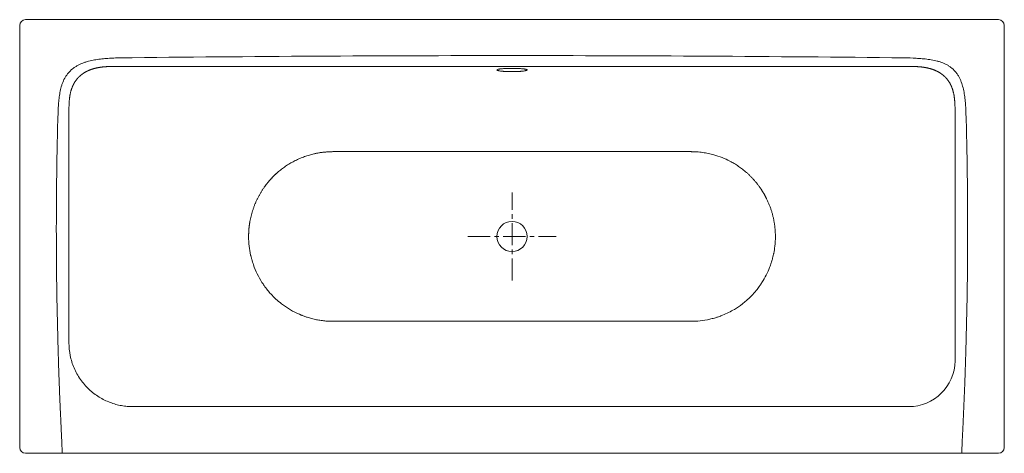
# Model space of a CAD drawing. Header units: millimetres. Extents: x 192 to 1891, y 121 to 870.
import ezdxf

# ---------------------------------------------------------------- set-up
doc = ezdxf.new("R2010")
doc.units = ezdxf.units.MM
doc.header["$LTSCALE"] = 4
doc.header["$MEASUREMENT"] = 0
doc.linetypes.add('MITTE', pattern=[50.8, 31.75, -6.35, 6.35, -6.35])
doc.layers.get('0').update_dxf_attribs({"lineweight": 20})
doc.layers.add('Kontur 2', color=8, linetype='Continuous', lineweight=9)
doc.layers.add('mittellinien_aktuell', color=7, linetype='MITTE', lineweight=9)

msp = doc.modelspace()

# ---------------------------------------------------------------- linework, layer by layer
for p, q in [((202.4, 869.8), (1881.4, 869.8)), ((192.4, 130.8), (192.4, 859.8)), ((1891.4, 859.8), (1891.4, 130.8)), ((361.4, 789.1), (1722.4, 789.1)), ((1738.1, 788.9), (1738.2, 788.9)), ((277.4, 320.7), (277.4, 715.8)), ((1806.4, 280.5), (1806.4, 715.8)), ((399.7, 201.4), (1684, 201.4)), ((399.7, 201.4), (1726.4, 201.4)), ((1881.4, 120.8), (202.4, 120.8))]:
    msp.add_line(p, q)
msp.add_circle((1041.9, 495.3), 26)
for centre, radius, start, end in [((202.4, 859.8), 10, 90, 180), ((1881.4, 859.8), 10, 0, 90), ((1726.4, 281.4), 80, 270.0152, 359.3031), ((202.4, 130.8), 10, 180, 270), ((1881.4, 130.8), 10, 270, 0)]:
    msp.add_arc(centre, radius, start, end)
for points, knots in [([(283, 753.1), (283.1, 753.3), (283.3, 753.8), (283.5, 754.5), (283.8, 755.2), (284.1, 755.8), (284.5, 756.5), (284.8, 757.2), (285.1, 757.8), (285.4, 758.5), (285.8, 759.1), (286.1, 759.7), (286.5, 760.4), (286.9, 761), (287.2, 761.6), (287.6, 762.2), (288, 762.9), (288.4, 763.5), (288.8, 764.1), (289.2, 764.7), (289.7, 765.2), (290.1, 765.8), (290.6, 766.4), (291, 767), (291.5, 767.5), (291.9, 768.1), (292.4, 768.6), (292.9, 769.2), (293.4, 769.7), (293.9, 770.2), (294.4, 770.7), (294.9, 771.2), (295.5, 771.7), (296, 772.2), (296.5, 772.7), (297.1, 773.2), (297.6, 773.7), (298.2, 774.1), (298.8, 774.6), (299.3, 775), (299.9, 775.5), (300.5, 775.9), (301.1, 776.4), (301.7, 776.8), (302.3, 777.2), (302.9, 777.6), (303.6, 778), (304.2, 778.4), (304.8, 778.7), (305.5, 779.1), (306.1, 779.5), (306.8, 779.8), (307.4, 780.2), (308.1, 780.5), (308.8, 780.9), (309.5, 781.2), (310.1, 781.5), (310.8, 781.8), (311.5, 782.1), (312.2, 782.4), (312.9, 782.7), (313.6, 783), (314.3, 783.2), (315, 783.5), (315.7, 783.8), (316.5, 784), (317.2, 784.3), (317.7, 784.4), (317.9, 784.5)], [0, 0, 0, 0, 0.015177, 0.030328, 0.045455, 0.06056, 0.075643, 0.090706, 0.105749, 0.120775, 0.135784, 0.150777, 0.165757, 0.180724, 0.195679, 0.210623, 0.225559, 0.240487, 0.255408, 0.270324, 0.285236, 0.300145, 0.315052, 0.32996, 0.344868, 0.359779, 0.374692, 0.389611, 0.404535, 0.419466, 0.434405, 0.449353, 0.464311, 0.479281, 0.494262, 0.509257, 0.524266, 0.53929, 0.55433, 0.569387, 0.584461, 0.599554, 0.614665, 0.629797, 0.644949, 0.660122, 0.675317, 0.690534, 0.705774, 0.721037, 0.736323, 0.751634, 0.766968, 0.782327, 0.797712, 0.813121, 0.828555, 0.844015, 0.8595, 0.87501, 0.890546, 0.906107, 0.921694, 0.937306, 0.952942, 0.968604, 0.98429, 1, 1, 1, 1]), ([(317.9, 784.5), (318.2, 784.6), (318.7, 784.7), (319.5, 785), (320.3, 785.2), (321.1, 785.4), (321.9, 785.6), (322.7, 785.8), (323.5, 786), (324.3, 786.2), (325.1, 786.4), (325.9, 786.6), (326.7, 786.7), (327.6, 786.9), (328.4, 787), (329.2, 787.2), (330, 787.3), (330.8, 787.4), (331.6, 787.5), (332.5, 787.7), (333.3, 787.8), (334.1, 787.9), (334.9, 788), (335.7, 788.1), (336.6, 788.2), (337.4, 788.2), (338.2, 788.3), (339, 788.4), (339.9, 788.4), (340.7, 788.5), (341.5, 788.6), (342.3, 788.6), (343.2, 788.7), (344, 788.7), (344.8, 788.8), (345.6, 788.8), (346.5, 788.8), (347.3, 788.9), (348.1, 788.9), (349, 788.9), (349.8, 788.9), (350.6, 789), (351.4, 789), (352.3, 789), (353.1, 789), (353.9, 789), (354.8, 789), (355.6, 789), (356.4, 789), (357.2, 789.1), (358.1, 789.1), (358.9, 789.1), (359.7, 789.1), (360.5, 789.1), (361.1, 789.1), (361.4, 789.1)], [0, 0, 0, 0, 0.018868, 0.037736, 0.056603, 0.075471, 0.094339, 0.113207, 0.132075, 0.150943, 0.169811, 0.188679, 0.207547, 0.226415, 0.245283, 0.264151, 0.283019, 0.301886, 0.320754, 0.339622, 0.35849, 0.377358, 0.396226, 0.415094, 0.433962, 0.45283, 0.471698, 0.490565, 0.509433, 0.528301, 0.547169, 0.566037, 0.584905, 0.603773, 0.622641, 0.641509, 0.660377, 0.679245, 0.698113, 0.716981, 0.735849, 0.754717, 0.773585, 0.792453, 0.811321, 0.830188, 0.849056, 0.867924, 0.886792, 0.90566, 0.924528, 0.943396, 0.962264, 0.981132, 1, 1, 1, 1]), ([(1067.9, 783), (1067.9, 783.2), (1067.7, 783.3), (1067.2, 783.6), (1067, 783.7), (1066.5, 783.9), (1066.2, 784), (1065.2, 784.2), (1064.5, 784.4), (1063, 784.6), (1062.5, 784.6), (1061.4, 784.8), (1060.9, 784.8), (1059.1, 785), (1057.8, 785.1), (1056, 785.2), (1055.6, 785.3), (1054.9, 785.3), (1054.5, 785.3), (1053.4, 785.4), (1051.9, 785.5), (1050.3, 785.5), (1049, 785.6), (1048.6, 785.6), (1047.8, 785.6), (1047.4, 785.6), (1045.3, 785.6), (1043.6, 785.7), (1041, 785.7), (1040.2, 785.6), (1038.9, 785.6), (1038.5, 785.6), (1037.6, 785.6), (1037.2, 785.6), (1035.1, 785.6), (1033.5, 785.5), (1031.5, 785.4), (1031.1, 785.4), (1030.3, 785.4), (1030, 785.4), (1028.8, 785.3), (1028.1, 785.3), (1026, 785.1), (1024.7, 785), (1022.9, 784.8), (1022.3, 784.8), (1021.2, 784.6), (1020.7, 784.6), (1019.8, 784.4), (1019.3, 784.4), (1018.5, 784.2), (1018.2, 784.1), (1017.2, 783.9), (1016.7, 783.7), (1016.2, 783.4), (1016.1, 783.3), (1015.9, 783.2), (1015.9, 783.1), (1015.9, 782.8), (1016, 782.6), (1016.4, 782.4), (1016.5, 782.3), (1016.8, 782.2), (1016.9, 782.2), (1017.2, 782), (1017.8, 781.9), (1018.5, 781.7), (1019.1, 781.6), (1019.3, 781.5), (1019.8, 781.4), (1020, 781.4), (1021.2, 781.2), (1022.3, 781), (1024, 780.8), (1024.7, 780.7), (1025.7, 780.6), (1026, 780.6), (1026.7, 780.6), (1027, 780.5), (1028.8, 780.4), (1030.3, 780.3), (1032.3, 780.2), (1032.7, 780.2), (1033.5, 780.1), (1033.9, 780.1), (1035.1, 780.1), (1035.9, 780), (1038.4, 780), (1040.1, 780), (1042.3, 780), (1042.7, 780), (1043.6, 780), (1044, 780), (1045.3, 780), (1046.1, 780), (1047.8, 780), (1048.6, 780.1), (1050.2, 780.1), (1051, 780.2), (1053.4, 780.3), (1054.9, 780.4), (1057, 780.5), (1057.7, 780.6), (1059, 780.7), (1059.7, 780.8), (1061.5, 781), (1062.5, 781.2), (1064, 781.4), (1064.4, 781.5), (1065.2, 781.7), (1065.6, 781.8), (1066.2, 781.9), (1066.5, 782), (1067, 782.2), (1067.2, 782.3), (1067.7, 782.6), (1067.9, 782.8), (1067.9, 783)], [0, 0, 0, 0, 0.03125, 0.03125, 0.046875, 0.046875, 0.0625, 0.0625, 0.09375, 0.09375, 0.109375, 0.109375, 0.125, 0.125, 0.15625, 0.15625, 0.164062, 0.164062, 0.171875, 0.171875, 0.1875, 0.203125, 0.203125, 0.210937, 0.210937, 0.21875, 0.21875, 0.25, 0.25, 0.265625, 0.265625, 0.273437, 0.273437, 0.28125, 0.28125, 0.3125, 0.3125, 0.320312, 0.320312, 0.328125, 0.328125, 0.34375, 0.34375, 0.375, 0.375, 0.390625, 0.390625, 0.40625, 0.40625, 0.421875, 0.421875, 0.4375, 0.4375, 0.46875, 0.46875, 0.484375, 0.484375, 0.5, 0.5, 0.53125, 0.53125, 0.539062, 0.539062, 0.546875, 0.546875, 0.5625, 0.578125, 0.578125, 0.585937, 0.585937, 0.59375, 0.59375, 0.625, 0.625, 0.640625, 0.640625, 0.648437, 0.648437, 0.65625, 0.65625, 0.6875, 0.6875, 0.695312, 0.695312, 0.703125, 0.703125, 0.71875, 0.71875, 0.75, 0.75, 0.757812, 0.757812, 0.765625, 0.765625, 0.78125, 0.78125, 0.796875, 0.796875, 0.8125, 0.8125, 0.84375, 0.84375, 0.859375, 0.859375, 0.875, 0.875, 0.90625, 0.90625, 0.921875, 0.921875, 0.9375, 0.9375, 0.953125, 0.953125, 0.96875, 0.96875, 1, 1, 1, 1]), ([(1765.8, 784.5), (1765.6, 784.6), (1765, 784.7), (1764.2, 785), (1763.4, 785.2), (1762.6, 785.4), (1761.8, 785.6), (1761, 785.8), (1760.2, 786), (1759.4, 786.2), (1758.6, 786.4), (1757.8, 786.6), (1757, 786.7), (1756.2, 786.9), (1755.4, 787), (1754.6, 787.2), (1753.7, 787.3), (1752.9, 787.4), (1752.1, 787.5), (1751.3, 787.7), (1750.5, 787.8), (1749.6, 787.9), (1748.8, 788), (1748, 788.1), (1747.2, 788.2), (1746.4, 788.2), (1745.5, 788.3), (1744.7, 788.4), (1743.9, 788.4), (1743.1, 788.5), (1742.2, 788.6), (1741.4, 788.6), (1740.6, 788.7), (1739.7, 788.7), (1738.9, 788.8), (1738.1, 788.8), (1737.3, 788.8), (1736.4, 788.9), (1735.6, 788.9), (1734.8, 788.9), (1734, 788.9), (1733.1, 789), (1732.3, 789), (1731.5, 789), (1730.6, 789), (1729.8, 789), (1729, 789), (1728.2, 789), (1727.3, 789), (1726.5, 789.1), (1725.7, 789.1), (1724.8, 789.1), (1724, 789.1), (1723.2, 789.1), (1722.6, 789.1), (1722.4, 789.1)], [0, 0, 0, 0, 0.018868, 0.037736, 0.056603, 0.075471, 0.094339, 0.113207, 0.132075, 0.150943, 0.169811, 0.188679, 0.207547, 0.226415, 0.245283, 0.264151, 0.283019, 0.301886, 0.320754, 0.339622, 0.35849, 0.377358, 0.396226, 0.415094, 0.433962, 0.45283, 0.471698, 0.490565, 0.509433, 0.528301, 0.547169, 0.566037, 0.584905, 0.603773, 0.622641, 0.641509, 0.660377, 0.679245, 0.698113, 0.716981, 0.735849, 0.754717, 0.773585, 0.792453, 0.811321, 0.830188, 0.849056, 0.867924, 0.886792, 0.90566, 0.924528, 0.943396, 0.962264, 0.981132, 1, 1, 1, 1]), ([(1800.8, 753.1), (1800.7, 753.3), (1800.5, 753.8), (1800.2, 754.5), (1799.9, 755.2), (1799.6, 755.8), (1799.3, 756.5), (1799, 757.2), (1798.6, 757.8), (1798.3, 758.5), (1798, 759.1), (1797.6, 759.7), (1797.3, 760.4), (1796.9, 761), (1796.5, 761.6), (1796.1, 762.2), (1795.7, 762.9), (1795.3, 763.5), (1794.9, 764.1), (1794.5, 764.7), (1794.1, 765.2), (1793.6, 765.8), (1793.2, 766.4), (1792.7, 767), (1792.3, 767.5), (1791.8, 768.1), (1791.3, 768.6), (1790.8, 769.2), (1790.3, 769.7), (1789.8, 770.2), (1789.3, 770.7), (1788.8, 771.2), (1788.3, 771.7), (1787.8, 772.2), (1787.2, 772.7), (1786.7, 773.2), (1786.1, 773.7), (1785.5, 774.1), (1785, 774.6), (1784.4, 775), (1783.8, 775.5), (1783.2, 775.9), (1782.6, 776.4), (1782, 776.8), (1781.4, 777.2), (1780.8, 777.6), (1780.2, 778), (1779.5, 778.4), (1778.9, 778.7), (1778.3, 779.1), (1777.6, 779.5), (1777, 779.8), (1776.3, 780.2), (1775.6, 780.5), (1775, 780.9), (1774.3, 781.2), (1773.6, 781.5), (1772.9, 781.8), (1772.2, 782.1), (1771.5, 782.4), (1770.8, 782.7), (1770.1, 783), (1769.4, 783.2), (1768.7, 783.5), (1768, 783.8), (1767.3, 784), (1766.5, 784.3), (1766.1, 784.4), (1765.8, 784.5)], [0, 0, 0, 0, 0.015177, 0.030328, 0.045455, 0.06056, 0.075643, 0.090706, 0.105749, 0.120775, 0.135784, 0.150777, 0.165757, 0.180724, 0.195679, 0.210623, 0.225559, 0.240487, 0.255408, 0.270324, 0.285236, 0.300145, 0.315052, 0.32996, 0.344868, 0.359779, 0.374692, 0.389611, 0.404535, 0.419466, 0.434405, 0.449353, 0.464311, 0.479281, 0.494262, 0.509257, 0.524266, 0.53929, 0.55433, 0.569387, 0.584461, 0.599554, 0.614665, 0.629797, 0.644949, 0.660122, 0.675317, 0.690534, 0.705774, 0.721037, 0.736323, 0.751634, 0.766968, 0.782327, 0.797712, 0.813121, 0.828555, 0.844015, 0.8595, 0.87501, 0.890546, 0.906107, 0.921694, 0.937306, 0.952942, 0.968604, 0.98429, 1, 1, 1, 1]), ([(277.4, 715.8), (277.4, 716.3), (277.4, 717.2), (277.4, 718.7), (277.5, 720.2), (277.5, 721.6), (277.6, 723.1), (277.7, 724.5), (277.7, 726), (277.8, 727.5), (277.9, 728.9), (278, 730.4), (278.2, 731.8), (278.3, 733.3), (278.5, 734.7), (278.7, 736.2), (278.9, 737.6), (279.1, 739.1), (279.4, 740.5), (279.7, 741.9), (280, 743.4), (280.3, 744.8), (280.7, 746.2), (281.1, 747.6), (281.5, 749), (282, 750.4), (282.5, 751.7), (282.8, 752.7), (283, 753.1)], [0, 0, 0, 0, 0.03846, 0.076922, 0.115385, 0.153848, 0.19231, 0.230772, 0.269234, 0.307695, 0.346156, 0.384618, 0.423079, 0.461541, 0.500002, 0.538464, 0.576926, 0.615388, 0.65385, 0.692311, 0.730772, 0.769233, 0.807694, 0.846155, 0.884617, 0.923078, 0.961539, 1, 1, 1, 1]), ([(1806.4, 715.8), (1806.4, 716.3), (1806.3, 717.2), (1806.3, 718.7), (1806.3, 720.2), (1806.2, 721.6), (1806.1, 723.1), (1806.1, 724.5), (1806, 726), (1805.9, 727.5), (1805.8, 728.9), (1805.7, 730.4), (1805.6, 731.8), (1805.4, 733.3), (1805.2, 734.7), (1805, 736.2), (1804.8, 737.6), (1804.6, 739.1), (1804.3, 740.5), (1804.1, 741.9), (1803.7, 743.4), (1803.4, 744.8), (1803, 746.2), (1802.6, 747.6), (1802.2, 749), (1801.8, 750.4), (1801.3, 751.7), (1800.9, 752.7), (1800.8, 753.1)], [0, 0, 0, 0, 0.03846, 0.076922, 0.115385, 0.153848, 0.19231, 0.230772, 0.269234, 0.307695, 0.346156, 0.384618, 0.423079, 0.461541, 0.500002, 0.538464, 0.576926, 0.615388, 0.65385, 0.692311, 0.730772, 0.769233, 0.807694, 0.846155, 0.884617, 0.923078, 0.961539, 1, 1, 1, 1]), ([(277.4, 320.7), (277.4, 319.9), (277.4, 318.4), (277.4, 316.1), (277.4, 313.8), (277.4, 312.2), (277.4, 304.3), (278.8, 289.6), (285.5, 268), (296.5, 248), (311.4, 230.8), (329, 217.3), (345.1, 209.5), (358.2, 205.2), (368.1, 203), (377.8, 201.7), (384.2, 201.4), (390.2, 201.4), (391.7, 201.4), (395.2, 201.4), (397.3, 201.4), (399, 201.4), (399.7, 201.4)], [0, 0, 0, 0, 0.01094, 0.021879, 0.032819, 0.043758, 0.043758, 0.141278, 0.238797, 0.336316, 0.433835, 0.531354, 0.628873, 0.677633, 0.726392, 0.775152, 0.823912, 0.823912, 0.867934, 0.911956, 0.955978, 1, 1, 1, 1]), ([(277.4, 320.7), (277.4, 319.9), (277.4, 318.4), (277.4, 316.1), (277.4, 313.8), (277.4, 312.2), (277.4, 304.3), (278.8, 289.6), (285.5, 268), (296.5, 248), (311.4, 230.8), (329, 217.3), (345.1, 209.5), (358.2, 205.2), (368.1, 203), (377.8, 201.7), (384.2, 201.4), (390.2, 201.4), (391.7, 201.4), (395.2, 201.4), (397.3, 201.4), (399, 201.4), (399.7, 201.4)], [0, 0, 0, 0, 0.01094, 0.021879, 0.032819, 0.043758, 0.043758, 0.141277, 0.238797, 0.336316, 0.433835, 0.531354, 0.628873, 0.677632, 0.726392, 0.775151, 0.823911, 0.823911, 0.867933, 0.911956, 0.955978, 1, 1, 1, 1])]:
    msp.add_open_spline(points, degree=3, knots=knots)
msp.add_open_spline([(1738.1, 788.9), (1738.1, 788.9), (1738.1, 788.9), (1738, 788.9)], degree=3)
at = {"layer": 'Kontur 2'}
for points, knots in [([(365.4, 803.8), (361.9, 803.8), (358.4, 803.7), (351.5, 803.4), (348, 803.2), (341.1, 802.7), (337.7, 802.4), (330.8, 801.6), (327.4, 801.2), (320.6, 800.1), (317.2, 799.4), (312.1, 798.2), (310.5, 797.7), (308, 797), (307.1, 796.8), (305.5, 796.2), (304.6, 796), (300.5, 794.5), (297.3, 793.2), (292.6, 790.9), (291.1, 790), (288.9, 788.7), (288.2, 788.2), (286.7, 787.2), (286, 786.7), (282.5, 784.1), (279.9, 781.8), (276.9, 778.5), (276.4, 777.9), (275.3, 776.5), (274.7, 775.8), (273.2, 773.7), (272.2, 772.3), (269.5, 767.8), (268, 764.7), (266.4, 760.6), (266.1, 759.8), (265.5, 758.1), (265.2, 757.3), (264.4, 754.8), (264, 753.2), (262.7, 748.2), (262, 744.8), (260.8, 738), (260.3, 734.6), (259.6, 727.8), (259.3, 724.3), (258.8, 717.4), (258.6, 714), (258.5, 710.5)], [0, 0, 0, 0, 0.0625, 0.0625, 0.125, 0.125, 0.1875, 0.1875, 0.25, 0.25, 0.3125, 0.3125, 0.34375, 0.34375, 0.359375, 0.359375, 0.375, 0.375, 0.4375, 0.4375, 0.46875, 0.46875, 0.484375, 0.484375, 0.5, 0.5, 0.5625, 0.5625, 0.578125, 0.578125, 0.59375, 0.59375, 0.625, 0.625, 0.6875, 0.6875, 0.703125, 0.703125, 0.71875, 0.71875, 0.75, 0.75, 0.8125, 0.8125, 0.875, 0.875, 0.9375, 0.9375, 1, 1, 1, 1]), ([(1718.4, 803.8), (1492.9, 806.4), (1267.4, 807.7), (816.4, 807.7), (590.9, 806.4), (365.4, 803.8)], [0, 0, 0, 0, 0.5, 0.5, 1, 1, 1, 1]), ([(1825.2, 710.5), (1825.1, 714), (1824.9, 717.5), (1824.4, 724.5), (1824.1, 728), (1823.4, 735), (1822.9, 738.4), (1821.7, 745.3), (1821, 748.8), (1819.3, 755.5), (1818.3, 758.9), (1816.5, 763.8), (1815.8, 765.4), (1814.4, 768.6), (1813.6, 770.2), (1811.9, 773.2), (1810.9, 774.7), (1809.4, 776.9), (1808.9, 777.6), (1807.8, 779), (1807.3, 779.6), (1804.4, 783), (1801.8, 785.3), (1797.7, 788.5), (1796.3, 789.5), (1793.3, 791.3), (1791.7, 792.2), (1787, 794.5), (1783.8, 795.8), (1778.8, 797.4), (1777.2, 797.9), (1773.8, 798.8), (1772.1, 799.1), (1768.7, 799.9), (1766.9, 800.2), (1763.5, 800.8), (1761.8, 801), (1756.6, 801.7), (1753.1, 802.1), (1746.2, 802.7), (1742.7, 802.9), (1732.3, 803.5), (1725.3, 803.7), (1718.4, 803.8)], [0, 0, 0, 0, 0.0625, 0.0625, 0.125, 0.125, 0.1875, 0.1875, 0.25, 0.25, 0.3125, 0.3125, 0.34375, 0.34375, 0.375, 0.375, 0.40625, 0.40625, 0.421875, 0.421875, 0.4375, 0.4375, 0.5, 0.5, 0.53125, 0.53125, 0.5625, 0.5625, 0.625, 0.625, 0.65625, 0.65625, 0.6875, 0.6875, 0.71875, 0.71875, 0.75, 0.75, 0.8125, 0.8125, 0.875, 0.875, 1, 1, 1, 1]), ([(614.1, 579.9), (614.3, 580.3), (614.8, 580.9), (615.5, 581.9), (616.2, 582.9), (616.9, 583.8), (617.6, 584.8), (618.4, 585.7), (619.1, 586.7), (619.9, 587.6), (620.6, 588.6), (621.4, 589.5), (622.1, 590.4), (622.9, 591.3), (623.7, 592.2), (624.5, 593.1), (625.3, 594), (626.1, 594.9), (626.9, 595.8), (627.8, 596.7), (628.6, 597.5), (629.4, 598.4), (630.3, 599.2), (631.1, 600.1), (632, 600.9), (632.8, 601.8), (633.7, 602.6), (634.6, 603.4), (635.5, 604.2), (636.4, 605), (639.2, 607.5), (644, 611.4), (651, 616.6), (658.3, 621.2), (665.9, 625.5), (673.8, 629.3), (681.9, 632.6), (690.1, 635.4), (696.5, 637.2), (700.9, 638.2), (703.4, 638.7), (705.8, 639.2), (708.3, 639.7), (710.8, 640.1), (713.2, 640.4), (715.7, 640.7), (718.1, 641), (720.6, 641.2), (723.1, 641.4), (725.5, 641.6), (728, 641.7), (730.4, 641.7), (732, 641.8), (732.8, 641.8)], [0, 0, 0, 0, 0.008669, 0.017333, 0.025992, 0.034647, 0.043298, 0.051946, 0.060589, 0.069229, 0.077866, 0.0865, 0.095131, 0.103759, 0.112386, 0.12101, 0.129632, 0.138253, 0.146873, 0.155491, 0.164109, 0.172726, 0.181342, 0.189959, 0.198575, 0.207192, 0.21581, 0.224428, 0.233048, 0.241669, 0.250292, 0.313126, 0.375658, 0.438002, 0.500274, 0.563541, 0.626235, 0.688506, 0.750505, 0.768695, 0.786811, 0.804858, 0.822839, 0.84076, 0.858624, 0.876435, 0.894199, 0.911918, 0.929598, 0.947242, 0.964854, 0.982439, 1, 1, 1, 1]), ([(732.8, 641.8), (734.8, 641.8), (738.8, 641.8), (744.5, 641.8), (751.2, 641.8), (758.8, 641.8), (770.5, 641.8), (784.9, 641.8), (802.3, 641.8), (819.5, 641.8), (836.9, 641.8), (854.1, 641.8), (871.5, 641.8), (888.7, 641.8), (906.1, 641.8), (923.2, 641.8), (940.6, 641.8), (957.8, 641.8), (973.3, 641.8), (986.7, 641.8), (998.2, 641.8), (1005.8, 641.8), (1009.7, 641.8)], [0, 0, 0, 0, 0.02167, 0.042501, 0.062497, 0.094041, 0.12499, 0.188945, 0.249981, 0.31397, 0.374976, 0.438986, 0.499977, 0.563936, 0.624985, 0.68877, 0.749992, 0.813446, 0.874996, 0.917177, 0.958732, 1, 1, 1, 1]), ([(1009.7, 641.8), (1011.5, 641.8), (1015, 641.8), (1020.4, 641.8), (1026.7, 641.8), (1033.8, 641.8), (1041.9, 641.8), (1049.9, 641.8), (1058, 641.8), (1066, 641.8), (1071.4, 641.8), (1074.1, 641.8)], [0, 0, 0, 0, 0.083552, 0.166822, 0.250012, 0.375081, 0.500022, 0.624957, 0.750021, 0.874806, 1, 1, 1, 1]), ([(1074.1, 641.8), (1076, 641.8), (1079.8, 641.8), (1085.5, 641.8), (1091.3, 641.8), (1097.1, 641.8), (1102.9, 641.8), (1112.5, 641.8), (1126, 641.8), (1143.2, 641.8), (1160.6, 641.8), (1177.7, 641.8), (1195.1, 641.8), (1212.3, 641.8), (1229.7, 641.8), (1246.9, 641.8), (1264.3, 641.8), (1287.4, 641.8), (1307.7, 641.8), (1324.9, 641.8), (1332.1, 641.8), (1337.9, 641.8), (1342.1, 641.8), (1346.5, 641.8), (1349.3, 641.8), (1350.9, 641.8)], [0, 0, 0, 0, 0.02064, 0.041307, 0.062046, 0.082902, 0.103915, 0.125126, 0.186706, 0.250195, 0.311425, 0.375222, 0.436263, 0.500217, 0.561194, 0.625189, 0.686173, 0.750142, 0.875079, 0.906006, 0.937542, 0.953081, 0.968775, 0.983165, 1, 1, 1, 1]), ([(1350.9, 641.8), (1351.4, 641.8), (1352.4, 641.7), (1353.7, 641.7), (1354.9, 641.7), (1356.4, 641.7), (1358.4, 641.6), (1361.7, 641.4), (1365.8, 641), (1372.4, 640.2), (1380.6, 638.8), (1391.8, 636.1), (1404.4, 631.8), (1416.1, 626.5), (1425.5, 621.2), (1432.8, 616.5), (1439.9, 611.4), (1445, 607.2), (1448.3, 604.2), (1450, 602.6), (1451.7, 601), (1453.3, 599.4), (1454.9, 597.8), (1456.5, 596.1), (1458.1, 594.4), (1459.6, 592.7), (1461.2, 590.9), (1462.6, 589.2), (1464.1, 587.4), (1465.5, 585.5), (1467, 583.7), (1468.3, 581.8), (1469.2, 580.6), (1469.7, 579.9)], [0, 0, 0, 0, 0.011067, 0.02075, 0.029047, 0.035955, 0.053677, 0.071775, 0.10733, 0.143162, 0.214144, 0.28622, 0.392658, 0.500256, 0.562657, 0.625083, 0.687651, 0.750476, 0.767087, 0.783695, 0.800299, 0.816904, 0.833509, 0.850117, 0.86673, 0.883349, 0.899977, 0.916614, 0.933262, 0.949923, 0.966599, 0.98329, 1, 1, 1, 1]), ([(587.4, 495.3), (587.4, 495.7), (587.4, 496.5), (587.4, 497.7), (587.4, 499), (587.5, 500.2), (587.5, 501.4), (587.6, 502.6), (587.6, 503.9), (587.7, 505.1), (587.8, 506.3), (587.9, 507.6), (588, 508.8), (588.1, 510), (588.2, 511.2), (588.4, 512.4), (588.5, 513.7), (588.7, 514.9), (588.8, 516.1), (589, 517.3), (589.2, 518.5), (589.4, 519.7), (589.8, 522.1), (590.5, 525.7), (591.6, 530.4), (592.8, 535.1), (594, 539), (595, 542), (595.7, 544.2), (596.5, 546.5), (597.4, 548.7), (598.2, 550.9), (599.1, 553.1), (600.1, 555.2), (601.1, 557.4), (602.1, 559.5), (603.1, 561.6), (604.2, 563.7), (605.3, 565.8), (606.5, 567.9), (607.7, 570), (608.9, 572), (610.1, 574), (611.4, 576), (612.7, 578), (613.6, 579.3), (614.1, 579.9)], [0, 0, 0, 0, 0.013679, 0.027351, 0.041015, 0.054673, 0.068324, 0.081968, 0.095607, 0.109239, 0.122866, 0.136487, 0.150103, 0.163714, 0.17732, 0.190921, 0.204518, 0.218111, 0.2317, 0.245285, 0.258867, 0.272446, 0.286021, 0.33975, 0.393486, 0.447244, 0.501039, 0.527319, 0.553587, 0.579843, 0.60609, 0.63233, 0.658564, 0.684795, 0.711024, 0.737253, 0.763484, 0.78972, 0.815961, 0.842212, 0.868472, 0.894744, 0.921031, 0.947335, 0.973657, 1, 1, 1, 1]), ([(1469.7, 579.9), (1469.9, 579.6), (1470.4, 578.9), (1471.1, 577.9), (1471.8, 576.8), (1472.5, 575.8), (1473.2, 574.7), (1473.8, 573.6), (1474.5, 572.6), (1475.2, 571.5), (1475.8, 570.4), (1476.4, 569.4), (1477.1, 568.3), (1477.7, 567.2), (1478.3, 566.1), (1478.9, 565), (1479.5, 563.9), (1480, 562.8), (1480.6, 561.7), (1481.8, 559.2), (1483.6, 555.4), (1485.8, 550.2), (1487.8, 544.9), (1489.6, 539.6), (1491.2, 534.2), (1492.6, 528.7), (1493.7, 523.2), (1494.5, 518.8), (1495, 515.5), (1495.3, 513.2), (1495.5, 511), (1495.8, 508.7), (1495.9, 506.5), (1496.1, 504.3), (1496.2, 502), (1496.3, 499.8), (1496.4, 497.5), (1496.4, 496), (1496.4, 495.3)], [0, 0, 0, 0, 0.013945, 0.027883, 0.041815, 0.05574, 0.06966, 0.083574, 0.097482, 0.111385, 0.125284, 0.139179, 0.153069, 0.166956, 0.180839, 0.194719, 0.208596, 0.22247, 0.236343, 0.250213, 0.313016, 0.375732, 0.438385, 0.501, 0.563298, 0.625571, 0.687841, 0.750133, 0.77517, 0.800192, 0.825201, 0.850198, 0.875184, 0.90016, 0.925129, 0.950091, 0.975047, 1, 1, 1, 1]), ([(614.1, 410.6), (612.8, 412.4), (608.5, 418.8), (602, 430.4), (596.3, 444), (593.4, 453.4), (591.9, 458.8), (591.4, 461.1), (589.8, 467.9), (588, 478.9), (587.4, 489.6), (587.4, 495.3)], [0, 0, 0, 0, 0.00606411, 0.02168911, 0.03731411, 0.04707973, 0.04903286, 0.05293911, 0.05391567, 0.06856411, 0.08418911, 0.08418911, 0.08418911, 0.08418911]), ([(1496.4, 495.3), (1496.4, 489.6), (1495.8, 479.8), (1494.2, 469.5), (1493, 464), (1492.4, 461.3), (1491.4, 457.2), (1490.3, 453.1), (1488.6, 447.8), (1485.8, 439.9), (1480.7, 428.5), (1474.8, 418.2), (1470.9, 412.3), (1469.7, 410.6)], [0.91596126, 0.91596126, 0.91596126, 0.91596126, 0.93158626, 0.94330501, 0.94525814, 0.94721126, 0.95111751, 0.95697689, 0.95893001, 0.96674251, 0.98041439, 0.99408626, 1, 1, 1, 1]), ([(732.8, 348.8), (731.6, 348.8), (727.6, 348.8), (720.9, 349.2), (712.6, 350.1), (705.7, 351.3), (698.9, 352.7), (693.5, 354.2), (688.8, 355.6), (684.8, 356.9), (682, 357.9), (679.4, 359), (674.3, 361), (666.9, 364.5), (655.4, 370.9), (641.5, 380.5), (629.2, 391.8), (619.8, 402.8), (616, 407.8), (614.1, 410.6)], [0.0841891, 0.0841891, 0.0841891, 0.0841891, 0.0875337, 0.0953462, 0.1031587, 0.1109712, 0.1148774, 0.1226899, 0.1265962, 0.1285493, 0.1344087, 0.1348969, 0.1363618, 0.1500337, 0.1578462, 0.1734712, 0.1969087, 0.2047212, 0.214282, 0.214282, 0.214282, 0.214282]), ([(1469.7, 410.6), (1469.3, 410), (1467.3, 407.2), (1460, 397.7), (1450.3, 387.7), (1437.2, 377), (1424, 368), (1411.3, 361.7), (1402.8, 358.3), (1399.5, 357.1), (1394.5, 355.4), (1388.5, 353.7), (1383.1, 352.3), (1374.9, 350.6), (1365.3, 349.3), (1355.8, 348.8), (1352, 348.8), (1350.9, 348.8)], [0.7860935, 0.7860935, 0.7860935, 0.7860935, 0.7879922, 0.7958047, 0.8192422, 0.8270547, 0.8426797, 0.8641641, 0.8670938, 0.8680704, 0.8739297, 0.8817422, 0.8856485, 0.8895547, 0.9051797, 0.9129922, 0.9159613, 0.9159613, 0.9159613, 0.9159613]), ([(1009.7, 348.8), (1009, 348.8), (1002.7, 348.8), (990.8, 348.8), (973.9, 348.8), (940.1, 348.8), (903.5, 348.8), (863.5, 348.8), (835.3, 348.8), (810, 348.8), (788.2, 348.8), (774.2, 348.8), (763, 348.8), (754.5, 348.8), (746.1, 348.8), (739.6, 348.8), (735.3, 348.8), (733.7, 348.8), (733, 348.8), (732.8, 348.8)], [0.214282, 0.214282, 0.214282, 0.214282, 0.2160969, 0.2317219, 0.2473469, 0.2629719, 0.3254719, 0.3489094, 0.3743, 0.4035969, 0.4192219, 0.4348469, 0.4426594, 0.4504719, 0.4582844, 0.4660969, 0.4686474, 0.4700032, 0.4705649, 0.4705649, 0.4705649, 0.4705649]), ([(1074.1, 348.8), (1068.9, 348.8), (1058.1, 348.8), (1041.6, 348.8), (1025.4, 348.8), (1014.6, 348.8), (1009.7, 348.8)], [0.47056486, 0.47056486, 0.47056486, 0.47056486, 0.4850533, 0.50034003, 0.5163033, 0.53011344, 0.53011344, 0.53011344, 0.53011344]), ([(1350.9, 348.8), (1350.9, 348.8), (1350.6, 348.8), (1348.8, 348.8), (1344.3, 348.8), (1337.2, 348.8), (1328.8, 348.8), (1317.5, 348.8), (1303.4, 348.8), (1286.5, 348.8), (1261.9, 348.8), (1232.3, 348.8), (1184.5, 348.8), (1144.3, 348.8), (1109.1, 348.8), (1092.2, 348.8), (1080.5, 348.8), (1074.5, 348.8), (1074.1, 348.8)], [0.5301134, 0.5301134, 0.5301134, 0.5301134, 0.5301145, 0.5310507, 0.5349569, 0.5427694, 0.5505819, 0.5583944, 0.5740194, 0.5896444, 0.6052694, 0.6423788, 0.6716757, 0.7380819, 0.7537069, 0.7693319, 0.7849569, 0.7860935, 0.7860935, 0.7860935, 0.7860935]), ([(258.6, 301.9), (258.6, 299.7), (258.8, 295.3), (259, 288.8), (259.2, 282.2), (259.4, 275.6), (259.6, 269.1), (259.8, 262.5), (260, 256), (260.3, 249.4), (260.5, 242.9), (260.8, 236.4), (261, 229.8), (261.3, 223.3), (261.5, 216.7), (261.8, 210.2), (262.1, 203.6), (262.4, 197.1), (262.7, 190.6), (263, 184), (263.3, 177.5), (263.6, 171), (263.9, 164.5), (264.2, 157.9), (264.5, 151.4), (264.9, 144.9), (265.2, 138.4), (265.4, 134), (265.6, 120.8)], [0, 0, 0, 0, 0.038555, 0.0771, 0.115639, 0.154169, 0.192694, 0.231209, 0.26972, 0.308221, 0.346715, 0.385203, 0.423683, 0.462155, 0.500622, 0.539079, 0.577529, 0.615973, 0.654409, 0.692837, 0.731259, 0.769672, 0.808078, 0.846477, 0.884869, 0.923254, 0.961629, 1, 1, 1, 1]), ([(1818, 120.8), (1818.4, 134.8), (1818.7, 140.8), (1819.1, 149.7), (1819.6, 158.6), (1820, 167.5), (1820.4, 176.5), (1820.8, 185.4), (1821.2, 194.4), (1821.6, 203.3), (1822, 212.3), (1822.4, 221.2), (1822.7, 230.2), (1823.1, 239.1), (1823.4, 248.1), (1823.7, 257), (1824, 266), (1824.3, 275), (1824.6, 283.9), (1824.9, 292.9), (1825.1, 298.9), (1825.2, 301.9)], [0, 0, 0, 0, 0.052507, 0.105028, 0.157562, 0.210111, 0.262673, 0.315249, 0.36784, 0.420444, 0.473062, 0.525693, 0.578339, 0.630998, 0.683671, 0.736358, 0.789059, 0.841773, 0.894501, 0.947243, 1, 1, 1, 1])]:
    msp.add_open_spline(points, degree=3, knots=knots, dxfattribs=at)
for points in [[(258.5, 710.5), (256.5, 638.8), (255.5, 567), (255.6, 495.2)], [(1828.1, 495.2), (1828.3, 567), (1827.3, 638.8), (1825.2, 710.5)], [(255.6, 495.2), (255.7, 430.8), (256.7, 366.3), (258.6, 301.9)], [(1825.2, 301.9), (1827, 366.3), (1828, 430.8), (1828.1, 495.2)]]:
    msp.add_open_spline(points, degree=3, dxfattribs=at)
at = {"layer": 'mittellinien_aktuell', "ltscale": 0.3}
for p, q in [((1041.9, 419.3), (1041.9, 571.3)), ((965.9, 495.3), (1117.9, 495.3))]:
    msp.add_line(p, q, dxfattribs=at)

doc.saveas('drawing.dxf')
